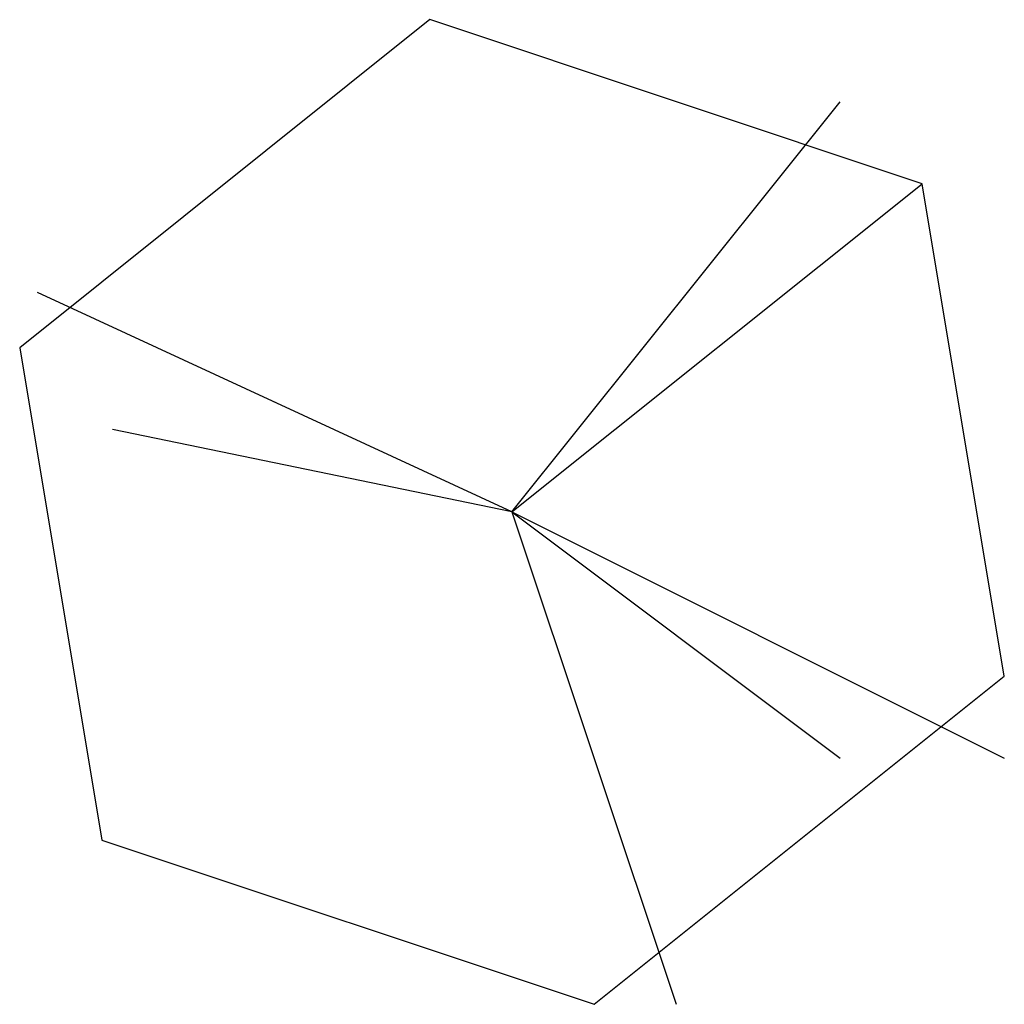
# Model space of a CAD drawing. Extents: x 1.9 to 13.9, y 1 to 13.
import ezdxf

# ---------------------------------------------------------------- set-up
doc = ezdxf.new("R2010")
doc.units = 0
doc.layers.get('0').update_dxf_attribs({"linetype": 'CONTINUOUS'})

msp = doc.modelspace()

# ---------------------------------------------------------------- linework, layer by layer
at = {"color": 0}
for p, q in [((6.947, 12.972), (1.947, 8.972)), ((12.947, 10.972), (6.947, 12.972)), ((7.947, 6.972), (11.947, 11.972)), ((7.947, 6.972), (12.947, 10.972)), ((13.947, 4.972), (12.947, 10.972)), ((7.947, 6.972), (2.166, 9.648)), ((1.947, 8.972), (2.947, 2.972)), ((7.947, 6.972), (3.078, 7.978)), ((7.947, 6.972), (9.947, 0.972)), ((7.947, 6.972), (13.947, 3.972)), ((7.947, 6.972), (11.947, 3.972)), ((8.947, 0.972), (13.947, 4.972)), ((2.947, 2.972), (8.947, 0.972))]:
    msp.add_line(p, q, dxfattribs=at)

doc.saveas('drawing.dxf')
